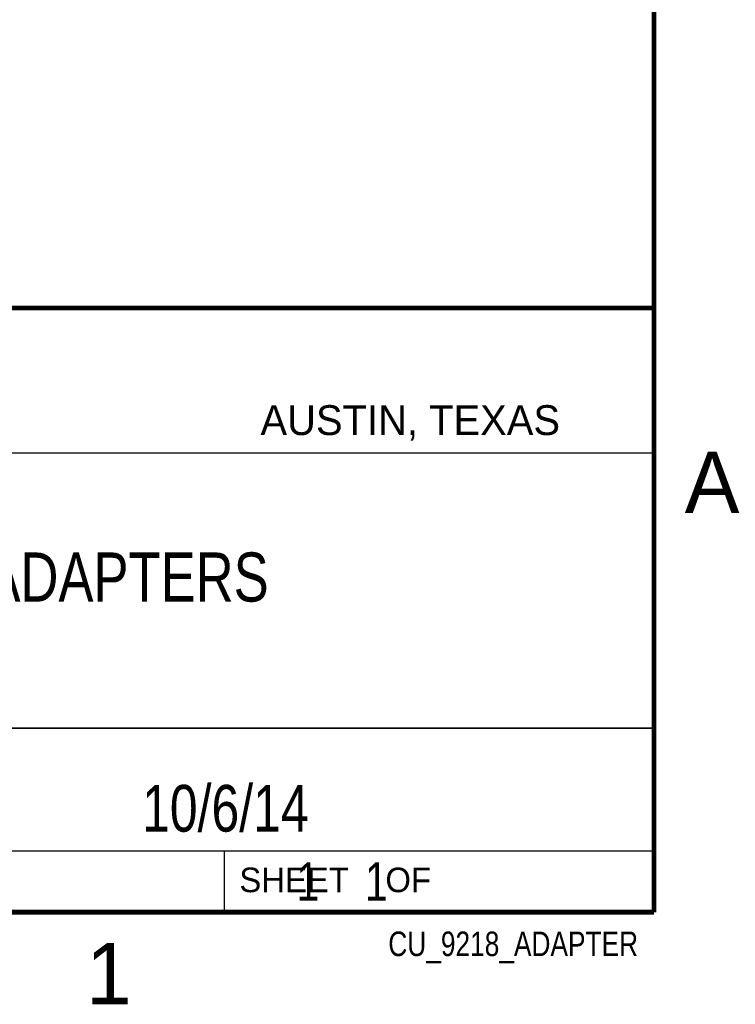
# Model space of a CAD drawing. Header units: inches. Extents: x 0 to 22, y 0 to 17.
# Tile 24 of 56: x 18.9 to 21.8, y 0.1 to 4.1. Entities that reach past the tile are written whole.
import ezdxf

# ---------------------------------------------------------------- set-up
doc = ezdxf.new("R2010")
doc.units = ezdxf.units.IN
doc.header["$LTSCALE"] = 1.21
doc.header["$MEASUREMENT"] = 0
doc.layers.get('0').update_dxf_attribs({"linetype": 'CONTINUOUS'})
doc.layers.add('DETAIL', color=7, linetype='CONTINUOUS')
doc.layers.add('NOTE', color=7, linetype='CONTINUOUS')
doc.styles.get("Standard").update_dxf_attribs({"font": 'txt', "width": 0.8})
doc.styles.add('TEXTSTYLE_2', font='txt')

msp = doc.modelspace()

# ---------------------------------------------------------------- linework, layer by layer
at = {"color": 2, "linetype": 'CONTINUOUS'}
for p, q in [((16.3737, 2.9596), (21.5037, 2.9596)), ((16.375, 2.96), (21.5, 2.96)), ((21.5037, 2.9596), (21.5037, 1.2496)), ((16.7288, 2.37), (21.5, 2.37)), ((16.3737, 1.2496), (21.5037, 1.2496)), ((18.01, 1.25), (21.5, 1.25)), ((21.5, 1.25), (21.5, 0.75)), ((16.375, 0.75), (21.5, 0.75)), ((18.01, 0.75), (21.5, 0.75)), ((19.75, 0.75), (21.5, 0.75)), ((19.75, 0.75), (19.75, 0.5)), ((21.5, 0.75), (21.5, 0.5)), ((19.75, 0.5), (21.5, 0.5)), ((20.4977, 0.4994), (21.4977, 0.4994)), ((20.4977, 0.4994), (20.4977, 0.4989)), ((20.4977, 0.4989), (21.4977, 0.4989)), ((21.4977, 0.4994), (21.4977, 0.4989))]:
    msp.add_line(p, q, dxfattribs=at)
at = {"color": 7, "linetype": 'CONTINUOUS', "const_width": 0.02}
for points in [[(21.5, 0.5), (21.5, 16.5)], [(13.6, 2.9595), (21.5, 2.96)], [(0.5, 0.5), (21.5, 0.5)]]:
    msp.add_lwpolyline(points, dxfattribs=at)

# ---------------------------------------------------------------- texts
at = {"color": 2, "linetype": 'CONTINUOUS', "attachment_point": 1, "line_spacing_factor": 0.9, "style": 'TEXTSTYLE_2'}
for s, insert, char_height, width in [('AUSTIN, TEXAS', (19.898, 2.5642), 0.121576, 1.580488), ('A', (21.625, 2.375), 0.25, 0.25), ('SHEET    OF', (19.8121, 0.6815), 0.1, 1.1), ('1', (19.1875, 0.375), 0.25, 0.25)]:
    msp.add_mtext(s, dxfattribs=dict(at, insert=insert, char_height=char_height, width=width))
at = {"layer": 'DETAIL', "color": 7, "linetype": 'CONTINUOUS', "insert": (19.8125, 0.7031), "char_height": 0.15625, "width": 1.375, "attachment_point": 1, "line_spacing_factor": 0.9}
msp.add_mtext('     1    1', dxfattribs=at)
at = {"layer": 'DETAIL', "color": 2, "linetype": 'CONTINUOUS', "insert": (21.4352, 0.4213), "char_height": 0.1, "width": 1.2, "attachment_point": 3, "line_spacing_factor": 0.9}
msp.add_mtext('CU_9218_ADAPTER', dxfattribs=at)
at = {"layer": 'NOTE', "color": 7, "linetype": 'CONTINUOUS', "attachment_point": 2, "line_spacing_factor": 0.9}
for s, insert, char_height, width in [('NI 998X ADAPTERS\\P ', (18.9387, 1.9646), 0.2, 2.56), ('10/6/14', (19.755, 1.0181), 0.19, 1.064)]:
    msp.add_mtext(s, dxfattribs=dict(at, insert=insert, char_height=char_height, width=width))

doc.saveas('drawing.dxf')
